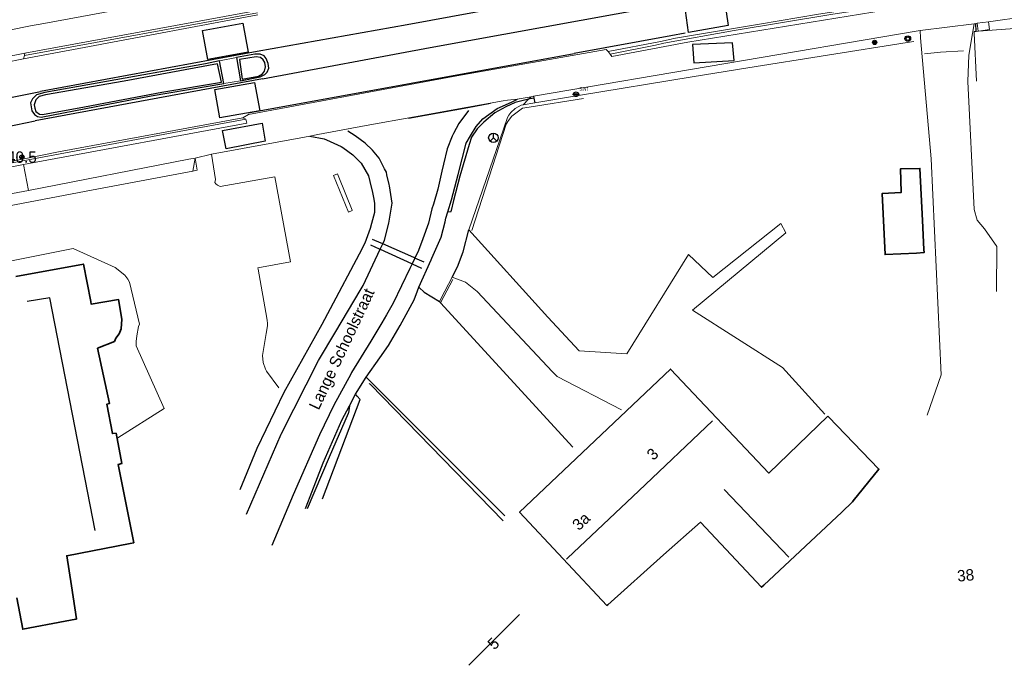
# Model space of a CAD drawing. Header units: metres. Extents: x 169249 to 194689, y 406250 to 412203.
# Tile 227 of 256: x 184208 to 184294, y 409834 to 409891. Entities that reach past the tile are written whole.
import ezdxf
from ezdxf.enums import TextEntityAlignment as Align

# ---------------------------------------------------------------- set-up
doc = ezdxf.new("R2010")
doc.units = ezdxf.units.M
doc.layers.get('0').update_dxf_attribs({"linetype": 'CONTINUOUS'})
for name, color, linetype in [('BGT_NLCS_N264$0$B-WE-IE-MEUBILAIR_WEGMEUBILAIR-S', 252, 'CONTINUOUS'), ('BGT_NLCS_N264$0$B-WE-KG-KADASTRAAL_NOK-G', 252, 'CONTINUOUS'), ('BGT_NLCS_N264$0$B-WE-OG-TOPOGRAFIE_WEG_INRIT-GV', 252, 'CONTINUOUS'), ('BGT_NLCS_N264$0$B-WE-OG-TOPOGRAFIE_WEG_RIJWEG-G', 252, 'CONTINUOUS'), ('BGT_NLCS_N264$0$B-WE-OG-TOPOGRAFIE_WEG_VERKEERSEILAND-GV', 252, 'CONTINUOUS'), ('BGT_NLCS_N264$0$B-WE-OG-TOPOGRAFIE_WEG_VOETPAD-G', 252, 'CONTINUOUS'), ('BGT_NLCS_N264$0$B-WE-VH-KANTOPSLUITING-G', 252, 'CONTINUOUS'), ('BGT_NLCS_N264$0$B-WE-VW-MARKERING-G', 252, 'CONTINUOUS'), ('BGT_NLCS_N264$0$Label_Nummeraanduidingreeks', 252, 'CONTINUOUS'), ('BGT_NLCS_N264$0$Label_Openbareruimte', 252, 'CONTINUOUS'), ('BGT_NLCS_N264$0$Label_Puntobject', 252, 'CONTINUOUS')]:
    doc.layers.add(name, color=color, linetype=linetype)
for name, color, linetype, lineweight in [('BGT_NLCS_N264$0$B-WE-IE-TERREINAFSCHEIDING_KUNSTMATIG_HEKWERK-G', 252, 'BGT_NLCS_N264$0$IE-TERREINAFSCHEIDING-KUNSTMATIG', 18), ('BGT_NLCS_N264$0$B-WE-IE-TERREINAFSCHEIDING_KUNSTMATIG_MUUR-G', 252, 'BGT_NLCS_N264$0$IE-TERREINAFSCHEIDING-KUNSTMATIG-DICHT', 18), ('BGT_NLCS_N264$0$B-WE-KW-KUNSTWERK-G', 252, 'CONTINUOUS', 18), ('BGT_NLCS_N264$0$B-WE-OG-TOPOGRAFIE_BEBOUWING-G', 252, 'CONTINUOUS', 35), ('BGT_NLCS_N264$0$B-WE-OG-TOPOGRAFIE_TERREIN_GROEN-GV', 252, 'CONTINUOUS', 18), ('BGT_NLCS_N264$0$B-WE-OG-TOPOGRAFIE_WEG_PARKEERPLAATS-G', 252, 'CONTINUOUS', 18), ('BGT_NLCS_N264$0$B-WE-OG-TOPOGRAFIE_WEG_RIJWEG-GV', 252, 'CONTINUOUS', 18), ('BGT_NLCS_N264$0$B-WE-OG-TOPOGRAFIE_WEG_RIJWIELPAD-GV', 252, 'CONTINUOUS', 18), ('BGT_NLCS_N264$0$B-WE-OG-TOPOGRAFIE_WEG_VERHARD-G', 252, 'CONTINUOUS', 18), ('BGT_NLCS_N264$0$B-WE-OG-TOPOGRAFIE_WEG_VOETPAD-GV', 252, 'CONTINUOUS', 18), ('BGT_NLCS_N264$0$B-WE-VW-BEWEGWIJZERING_DRAAGCONSTRUCTIE-S', 252, 'CONTINUOUS', 25), ('BGT_NLCS_N264$0$B-WE-VW-VERKEERSTEKEN_BORD-S', 252, 'CONTINUOUS', 25), ('X-XX-AL-REFERENTIE-G', 7, 'CONTINUOUS', 18)]:
    doc.layers.add(name, color=color, linetype=linetype, lineweight=lineweight)
doc.styles.add('BGT_NLCS_N264$0$NLCS-ISO', font='NLCS-ISO.ttf')
doc.styles.add('BGT_NLCS_N264$0$STANDARD', font='txt')
doc.linetypes.add('BGT_NLCS_N264$0$IE-TERREINAFSCHEIDING-KUNSTMATIG', pattern='A,4,[82,NLCS.SHX,S=0.75,R=90,X=0,Y=0],4,-2', length=10)
doc.linetypes.add('BGT_NLCS_N264$0$IE-TERREINAFSCHEIDING-KUNSTMATIG-DICHT', pattern='A,8,-1,[82,NLCS.SHX,S=0.75,R=90,X=0,Y=0],-1', length=10)

# ---------------------------------------------------------------- blocks, each defined once
blk = doc.blocks.new('BGT_NLCS_N264$0$SIE-WEG_AFVALBAK_TYPE_01')
for radius in [0.25, 0.156]:
    blk.add_circle((0, 0), radius)
blk = doc.blocks.new('BGT_NLCS_N264$0$SIE-WEG_WEGWIJZER-SO')
for q in [(-0.292, -0.292), (0, 0.412), (0.292, -0.292)]:
    blk.add_line((0, 0), q)
blk.add_circle((0, 0), 0.413)
blk = doc.blocks.new('BGT_NLCS_N264$0$SIE-WEG_STRAATNAAMBORD_PAAL-SO')
blk.add_line((-0.3, 0), (0.3, 0))
for radius in [0.2, 0.0745]:
    blk.add_circle((0, 0), radius)
at = {"style": 'BGT_NLCS_N264$0$NLCS-ISO'}
blk.add_attdef('STRAATNAAMBORD', (0.278, 0.289), '', height=0.35, dxfattribs=at)
blk = doc.blocks.new('BGT_NLCS_N264$0$SIE-WEG_PAAL_ALGEMEEN_TYPE_01-SO')
h = blk.add_hatch(color=256)
edge = h.paths.add_edge_path()
edge.add_arc((0, 0), 0.188, 0, 360)
at = {"ltscale": 0.5}
blk.add_circle((0, 0), 0.188, dxfattribs=at)
blk = doc.blocks.new('BGT_NLCS_N264$0$SIE-WEG_PAAL_ALGEMEEN_TYPE_02-SO')
at = {"ltscale": 0.5}
h = blk.add_hatch(color=256, dxfattribs=at)
h.paths.add_polyline_path([(0, 0), (0.1875, 0, 0.4142136), (0, 0.1875)])
h.paths.add_polyline_path([(0, -0.1875), (0, 0), (-0.1875, 0, 0.4142136)])
for p, q in [((-0.1875, 0), (0.1875, 0)), ((0, -0.1875), (0, 0.1875))]:
    blk.add_line(p, q, dxfattribs=at)
blk.add_circle((0, 0), 0.1875, dxfattribs=at)
blk = doc.blocks.new('BGT_NLCS_N264')
at = {"layer": 'BGT_NLCS_N264$0$B-WE-IE-TERREINAFSCHEIDING_KUNSTMATIG_HEKWERK-G'}
for p, q in [((184291.929, 409889.765, 11.472), (184291.742, 409889.751, 11.472)), ((184291.941, 409889.766, 11.472), (184291.929, 409889.765, 11.472))]:
    blk.add_line(p, q, dxfattribs=at)
for points in [[(184301.179, 409890.444, 11.465), (184301.037, 409890.434, 11.465), (184291.941, 409889.766, 11.472)], [(184291.742, 409889.751, 11.472), (184291.558, 409889.738, 11.472), (184291.565, 409889.59, 11.468), (184291.768, 409885.395, 11.366)], [(184256.865, 409884.139, 11.268), (184266.836, 409885.773, 11.391), (184271.714, 409886.551, 11.422), (184285.702, 409888.784, 11.512), (184286.273, 409888.875, 11.516)], [(184238.492, 409858.888, 11.271), (184238.596, 409858.782, 11.272), (184250.258, 409846.818, 11.343)]]:
    blk.add_polyline3d(points, dxfattribs=at)
at = {"layer": 'BGT_NLCS_N264$0$B-WE-IE-TERREINAFSCHEIDING_KUNSTMATIG_MUUR-G'}
for points in [[(184247.514, 409872.299, 11.589), (184250.513, 409881.623, 11.577), (184250.73, 409881.926, 11.582), (184251.007, 409882.312, 11.589), (184251.23, 409882.483, 11.6), (184251.942, 409883.028, 11.634), (184251.942, 409883.028, 11.634), (184251.942, 409883.028, 11.634), (184252.517, 409883.1, 11.64), (184257.282, 409883.87, 11.622)], [(184244.774, 409865.993, 11.538), (184244.78, 409866.004, 11.538), (184245.824, 409867.988, 11.562)]]:
    blk.add_polyline3d(points, dxfattribs=at)
at = {"layer": 'BGT_NLCS_N264$0$B-WE-KG-KADASTRAAL_NOK-G'}
for p, q in [((184269.623, 409849.59, 16.59), (184275.299, 409843.649, 16.479)), ((184247.228, 409834.161, 18.279), (184251.693, 409838.619, 18.282))]:
    blk.add_line(p, q, dxfattribs=at)
for points in [[(184214.443, 409845.978, 16.641), (184210.478, 409866.381, 16.683), (184208.481, 409866.063, 16.713)], [(184255.809, 409843.476, 19.248), (184255.897, 409843.56, 19.248), (184262.143, 409849.472, 19.236), (184268.625, 409855.608, 19.224)]]:
    blk.add_polyline3d(points, dxfattribs=at)
at = {"layer": 'BGT_NLCS_N264$0$B-WE-KW-KUNSTWERK-G'}
blk.add_polyline3d([(184237.001, 409874.086, 11.634), (184237.014, 409874.055, 11.634), (184236.67, 409873.915, 11.701), (184235.371, 409877.105, 11.684), (184235.726, 409877.254, 11.606), (184235.845, 409876.959, 11.609), (184237.001, 409874.086, 11.634)], dxfattribs=at)
at = {"layer": 'BGT_NLCS_N264$0$B-WE-OG-TOPOGRAFIE_BEBOUWING-G'}
for points in [[(184283.497, 409875.531, 13.291), (184285.167, 409875.636, 13.106), (184285.166, 409875.668, 13.106), (184285.094, 409877.688, 13.115), (184285.133, 409877.689, 13.11), (184286.793, 409877.744, 12.895), (184286.805, 409877.744, 12.893), (184287.029, 409873.162, 12.902), (184287.152, 409870.629, 12.907), (184287.166, 409870.351, 12.908), (184286.515, 409870.318, 13.005), (184283.755, 409870.18, 13.415), (184283.486, 409875.53, 13.292), (184283.497, 409875.531, 13.291)], [(184217.838, 409844.914, 14.643), (184217.537, 409844.856, 14.649), (184211.965, 409843.772, 14.766), (184212.381, 409841.117, 14.212), (184212.833, 409838.234, 13.611), (184212.764, 409838.221, 13.61), (184211.835, 409838.043, 13.597), (184208.099, 409837.33, 13.545), (184207.589, 409840.067, 14.175)], [(184207.498, 409868.249, 14.658), (184213.422, 409869.348, 14.709), (184214.062, 409866.067, 14.679), (184214.094, 409865.838, 15.066), (184216.516, 409866.235, 15.09), (184216.809, 409864.526, 15.093), (184216.73, 409863.664, 15.09), (184216.56, 409863.225, 15.09), (184216.282, 409862.859, 15.09), (184216.152, 409862.564, 15.093), (184214.661, 409861.97, 15.063), (184214.666, 409861.977, 14.712), (184215.701, 409857.113, 14.688), (184215.479, 409857.059, 14.676), (184215.966, 409854.485, 14.703), (184216.298, 409854.515, 14.703), (184216.785, 409851.864, 14.706), (184216.788, 409851.845, 14.706), (184216.483, 409851.776, 14.7), (184217.838, 409844.914, 14.643)], [(184278.742, 409856.009, 14.07), (184278.797, 409855.952, 14.069), (184283.206, 409851.371, 13.971), (184280.966, 409848.587, 13.968), (184280.888, 409848.49, 13.968), (184279.946, 409847.605, 13.985), (184273.127, 409841.199, 14.105), (184272.915, 409840.999, 14.109), (184267.552, 409846.707, 14.19), (184264.323, 409843.838, 14.397), (184259.417, 409839.478, 14.711), (184259.348, 409839.417, 14.715), (184251.689, 409847.593, 14.811), (184264.934, 409860.136, 14.832), (184273.54, 409851.022, 14.145), (184278.742, 409856.009, 14.07)]]:
    blk.add_polyline3d(points, dxfattribs=at)
at = {"layer": 'BGT_NLCS_N264$0$B-WE-OG-TOPOGRAFIE_TERREIN_GROEN-GV'}
for p, q in [((184286.644, 409889.803, 11.366), (184252.908, 409884.063, 11.274)), ((184252.475, 409883.8, 8.831), (184252.006, 409883.318, 3.682)), ((184252.698, 409884.028, 11.274), (184252.475, 409883.8, 8.831)), ((184252.908, 409884.063, 11.274), (184252.698, 409884.028, 11.274)), ((184232.813, 409880.47, 11.298), (184224.675, 409878.988, 11.448)), ((184223.026, 409877.51, 1.387), (184223.222, 409878.635, 11.484)), ((184208.598, 409875.816, 11.54), (184193.302, 409872.855, 11.565))]:
    blk.add_line(p, q, dxfattribs=at)
blk.add_polyline3d([(184223.222, 409878.635, 11.484), (184222.673, 409878.539, 11.517), (184208.598, 409875.816, 11.54)], dxfattribs=at)
at = {"layer": 'BGT_NLCS_N264$0$B-WE-OG-TOPOGRAFIE_WEG_INRIT-GV'}
blk.add_line((184291.742, 409889.751, 1.985), (184291.725, 409890.452, 11.543), dxfattribs=at)
at = {"layer": 'BGT_NLCS_N264$0$B-WE-OG-TOPOGRAFIE_WEG_PARKEERPLAATS-G'}
blk.add_line((184220.522, 409856.687, 11.589), (184216.444, 409854.098, 11.775), dxfattribs=at)
for points in [[(184223.222, 409878.635, 11.484), (184223.393, 409877.579, 11.541), (184223.026, 409877.51, 11.542)], [(184230.57, 409858.501, 11.205), (184229.478, 409859.957, 11.418), (184229.407, 409860.142, 11.419), (184229.183, 409860.721, 11.421), (184229.133, 409861.342, 11.421), (184229.45, 409863.257, 11.406), (184229.563, 409863.937, 11.4), (184229.583, 409864.153, 11.403), (184229.542, 409864.39, 11.407), (184229.502, 409864.618, 11.411), (184228.755, 409868.916, 11.488), (184228.737, 409869.022, 11.49), (184231.587, 409869.55, 11.475), (184230.208, 409876.991, 11.568), (184225.42, 409876.157, 11.577), (184225.193, 409876.276, 11.577), (184225.029, 409876.386, 11.577), (184224.955, 409876.513, 11.577), (184225.022, 409876.774, 11.574), (184224.675, 409878.988, 11.448)], [(184223.026, 409877.51, 11.542), (184213.653, 409875.737, 11.56), (184198.759, 409872.92, 11.589), (184198.098, 409871.458, 11.619), (184197.918, 409871.279, 11.625), (184197.553, 409870.916, 11.637), (184197.338, 409870.727, 11.652)]]:
    blk.add_polyline3d(points, dxfattribs=at)
at = {"layer": 'BGT_NLCS_N264$0$B-WE-OG-TOPOGRAFIE_WEG_RIJWEG-G'}
for p, q in [((184237.294, 409857.935, 11.137), (184238.231, 409859.445, 11.166)), ((184236.756, 409856.909, 11.123), (184237.294, 409857.935, 11.137))]:
    blk.add_line(p, q, dxfattribs=at)
for points in [[(184245.401, 409873.945, 11.162), (184245.702, 409874.97, 11.162), (184246.289, 409877.2, 11.17), (184247.017, 409879.954, 11.188), (184247.386, 409880.605, 11.189), (184247.879, 409881.409, 11.2), (184248.459, 409882.085, 11.214), (184249.732, 409882.988, 11.273), (184250.991, 409883.561, 11.281), (184251.503, 409883.809, 11.259)], [(184233.289, 409880.567, 11.303), (184234.549, 409880.327, 11.314), (184234.746, 409880.238, 11.311), (184236.028, 409879.655, 11.292), (184236.192, 409879.58, 11.29), (184237.063, 409878.926, 11.264), (184237.79, 409878.195, 11.256), (184238.421, 409877.086, 11.218), (184238.548, 409876.579, 11.212), (184238.786, 409875.626, 11.202), (184238.869, 409875.19, 11.193), (184238.962, 409874.703, 11.182), (184238.952, 409873.87, 11.158), (184238.693, 409872.895, 11.143), (184238.58, 409872.47, 11.136), (184238.112, 409871.182, 11.129), (184237.606, 409870.227, 11.123), (184235.059, 409865.422, 11.091), (184234.336, 409864.058, 11.082), (184231.009, 409858.081, 11.076), (184228.653, 409853.177, 11.096), (184227.162, 409849.551, 11.084)], [(184242.846, 409867.327, 11.112), (184243.92, 409869.733, 11.122), (184243.977, 409869.86, 11.124), (184244.814, 409871.712, 11.146), (184245.148, 409873.039, 11.159), (184245.231, 409873.369, 11.162), (184245.401, 409873.945, 11.162)], [(184238.231, 409859.445, 11.166), (184239.417, 409861.121, 11.139), (184240.188, 409862.211, 11.122), (184241.211, 409863.951, 11.118), (184242.429, 409866.215, 11.112), (184242.726, 409867.006, 11.112), (184242.846, 409867.327, 11.112)], [(184232.922, 409847.913, 11.101), (184233.325, 409848.965, 11.095), (184234.454, 409851.916, 11.077), (184236.095, 409855.648, 11.106), (184236.756, 409856.909, 11.123)]]:
    blk.add_polyline3d(points, dxfattribs=at)
at = {"layer": 'BGT_NLCS_N264$0$B-WE-OG-TOPOGRAFIE_WEG_RIJWEG-GV'}
blk.add_line((184225.355, 409887.181, 11.397), (184226.841, 409887.465, 11.378), dxfattribs=at)
for points in [[(184228.741, 409891.217, 11.337), (184213.506, 409888.342, 11.346), (184208.172, 409887.342, 11.349)], [(184208.172, 409887.342, 11.349), (184206.444, 409887.003, 11.351), (184188.281, 409883.44, 11.367)]]:
    blk.add_polyline3d(points, dxfattribs=at)
at = {"layer": 'BGT_NLCS_N264$0$B-WE-OG-TOPOGRAFIE_WEG_RIJWIELPAD-GV'}
for p, q in [((184228.711, 409891.396, 11.386), (184208.25, 409887.644, 11.472)), ((184208.277, 409887.858, 11.472), (184228.682, 409891.576, 11.436)), ((184292.813, 409890.6, 11.545), (184300.772, 409891.685, 11.555)), ((184286.815, 409889.832, 11.367), (184291.569, 409890.431, 11.543)), ((184291.569, 409890.431, 11.543), (184291.725, 409890.452, 11.543)), ((184291.725, 409890.452, 11.543), (184291.823, 409890.465, 11.543)), ((184291.823, 409890.465, 11.543), (184292.813, 409890.6, 11.545)), ((184286.644, 409889.803, 11.366), (184286.815, 409889.832, 11.367)), ((184208.277, 409887.858, 11.472), (184206.353, 409887.472, 11.476)), ((184208.25, 409887.644, 11.472), (184208.277, 409887.858, 11.472)), ((184259.624, 409887.77, 11.312), (184259.454, 409887.988, 11.277)), ((184208.172, 409887.342, 11.349), (184208.25, 409887.644, 11.472)), ((184227.664, 409882.069, 11.433), (184227.397, 409882.188, 11.337)), ((184232.813, 409880.47, 11.298), (184233.289, 409880.567, 11.303)), ((184223.222, 409878.635, 11.484), (184224.675, 409878.988, 11.448)), ((184194.345, 409875.346, 11.448), (184208.162, 409878.08, 11.454)), ((184208.162, 409878.08, 11.454), (184208.598, 409875.816, 11.54))]:
    blk.add_line(p, q, dxfattribs=at)
for points in [[(184285.085, 409892.334, 11.414), (184277.925, 409891.254, 11.402), (184272.739, 409890.396, 11.375), (184265.203, 409889.123, 11.387), (184264.994, 409889.076, 11.363), (184264.064, 409888.868, 11.256), (184259.454, 409887.988, 11.277)], [(184259.624, 409887.77, 11.312), (184263.598, 409888.558, 11.385), (184264.33, 409888.711, 11.385), (184270.524, 409889.829, 11.495), (184279.156, 409891.253, 11.486), (184284.816, 409892.112, 11.489)], [(184284.832, 409891.798, 11.495), (184266.446, 409888.807, 11.412), (184259.795, 409887.553, 11.346), (184259.624, 409887.77, 11.312)], [(184259.454, 409887.988, 11.277), (184259.275, 409888.167, 11.277), (184246.176, 409885.861, 11.34), (184227.922, 409882.467, 11.337), (184227.397, 409882.188, 11.337)], [(184233.289, 409880.567, 11.303), (184233.985, 409880.71, 11.31), (184238.228, 409881.488, 11.313), (184242.47, 409882.265, 11.316), (184247.163, 409883.114, 11.291), (184250.25, 409883.673, 11.274), (184250.634, 409883.715, 11.269), (184251.503, 409883.809, 11.259)], [(184251.503, 409883.809, 11.259), (184251.647, 409883.836, 11.26), (184252.698, 409884.028, 11.274)], [(184227.397, 409882.188, 11.337), (184211.24, 409879.179, 11.328), (184208.07, 409878.557, 11.34), (184194.089, 409875.81, 11.394)], [(184194.12, 409875.695, 11.43), (184200.891, 409877.048, 11.463), (184208.101, 409878.399, 11.439), (184221.827, 409880.971, 11.394), (184227.664, 409882.069, 11.433)], [(184208.162, 409878.08, 11.454), (184209.416, 409878.328, 11.454), (184227.753, 409881.709, 11.436), (184227.664, 409882.069, 11.433)]]:
    blk.add_polyline3d(points, dxfattribs=at)
at = {"layer": 'BGT_NLCS_N264$0$B-WE-OG-TOPOGRAFIE_WEG_VERHARD-G'}
for p, q in [((184291.929, 409889.765, 11.449), (184291.823, 409890.465, 11.543)), ((184253.02, 409883.489, 11.286), (184252.006, 409883.318, 11.291)), ((184256.865, 409884.139, 11.268), (184253.02, 409883.489, 11.286))]:
    blk.add_line(p, q, dxfattribs=at)
for points in [[(184293.539, 409866.954, 11.51), (184293.543, 409870.893, 11.465), (184292.475, 409872.451, 11.45), (184291.843, 409873.188, 11.45), (184291.555, 409874.137, 11.447), (184291.016, 409885.369, 11.369), (184291.092, 409887.67, 11.423), (184291.422, 409889.578, 11.506), (184291.569, 409890.431, 11.543)], [(184292.813, 409890.6, 11.545), (184292.899, 409889.934, 11.447), (184291.941, 409889.766, 11.449)], [(184286.815, 409889.832, 11.367), (184286.872, 409889.183, 11.374), (184287.798, 409878.57, 11.486), (184288.666, 409859.63, 11.546), (184287.446, 409856.085, 11.54)], [(184291.941, 409889.766, 11.449), (184291.929, 409889.764, 11.449), (184291.929, 409889.765, 11.449)], [(184290.627, 409888.043, 11.36), (184288.622, 409887.93, 11.41), (184287.209, 409887.799, 11.391)], [(184252.006, 409883.318, 11.291), (184251.815, 409883.286, 11.292), (184251.294, 409883.003, 11.283), (184250.927, 409882.648, 11.274), (184250.756, 409882.396, 11.274), (184250.633, 409882.211, 11.271), (184250.278, 409881.186, 11.262), (184247.222, 409872.352, 11.184)], [(184247.222, 409872.352, 11.184), (184254.161, 409864.695, 11.223), (184256.921, 409861.75, 11.247), (184261.102, 409861.469, 11.286), (184266.496, 409870.182, 11.19), (184268.651, 409868.165, 11.187), (184274.612, 409872.896, 11.049), (184275.056, 409872.084, 11.061), (184266.854, 409865.306, 11.214), (184274.761, 409860.284, 11.196), (184278.464, 409856.172, 11.199)], [(184196.786, 409866.768, 11.727), (184196.664, 409867.562, 11.751), (184212.526, 409870.706, 11.751), (184216.21, 409869.06, 11.751), (184217.065, 409868.367, 11.751), (184217.333, 409868.017, 11.751), (184217.472, 409867.757, 11.751), (184218.358, 409864.083, 11.754), (184218.261, 409863.872, 11.754), (184218.125, 409863.046, 11.754), (184218.053, 409862.547, 11.754), (184218.053, 409862.176, 11.754), (184220.522, 409856.687, 11.589)], [(184244.664, 409866.068, 11.211), (184245.143, 409866.986, 11.216), (184245.771, 409868.189, 11.223)], [(184245.771, 409868.189, 11.223), (184246.936, 409867.776, 11.223), (184247.961, 409866.938, 11.223), (184254.565, 409859.891, 11.217), (184254.98, 409859.484, 11.217), (184260.639, 409856.554, 11.277)], [(184256.361, 409853.283, 11.241), (184244.763, 409865.959, 11.211), (184244.664, 409866.068, 11.211)], [(184238.231, 409859.445, 11.166), (184238.326, 409859.35, 11.166), (184238.681, 409858.994, 11.168), (184250.394, 409847.256, 11.226)]]:
    blk.add_polyline3d(points, dxfattribs=at)
at = {"layer": 'BGT_NLCS_N264$0$B-WE-OG-TOPOGRAFIE_WEG_VERKEERSEILAND-GV'}
for p, q in [((184225.754, 409885.197, 11.397), (184225.355, 409887.181, 11.397)), ((184226.841, 409887.465, 11.378), (184227.21, 409885.422, 11.387))]:
    blk.add_line(p, q, dxfattribs=at)
for points in [[(184229.677, 409886.531, 11.397), (184229.628, 409886.951, 11.378), (184229.458, 409887.365, 11.397), (184229.278, 409887.613, 11.387), (184228.928, 409887.764, 11.387), (184228.461, 409887.746, 11.378), (184226.841, 409887.465, 11.378)], [(184225.355, 409887.181, 11.397), (184224.127, 409886.918, 11.387), (184214.623, 409885.201, 11.387), (184210.035, 409884.407, 11.358), (184209.312, 409884.203, 11.465), (184208.953, 409883.832, 11.397), (184208.789, 409883.479, 11.407), (184208.837, 409883.14, 11.407), (184208.903, 409882.777, 11.416), (184209.147, 409882.471, 11.397)], [(184209.266, 409883.757, 11.533), (184209.118, 409883.314, 11.533), (184209.17, 409883.028, 11.533), (184209.263, 409882.738, 11.552), (184209.56, 409882.509, 11.542), (184209.851, 409882.454, 11.552), (184213.516, 409883.135, 11.504), (184220.305, 409884.426, 11.523), (184225.535, 409885.315, 11.513), (184225.191, 409886.91, 11.504), (184216.993, 409885.379, 11.513), (184210.103, 409884.192, 11.504), (184209.549, 409884.051, 11.542), (184209.266, 409883.757, 11.533)], [(184228.785, 409885.843, 11.543), (184229.135, 409886.045, 11.536), (184229.313, 409886.266, 11.536), (184229.41, 409886.659, 11.529), (184229.335, 409887.021, 11.558), (184229.189, 409887.273, 11.536), (184228.956, 409887.468, 11.529), (184228.589, 409887.53, 11.55), (184227.114, 409887.281, 11.508), (184227.358, 409885.557, 11.479), (184228.785, 409885.843, 11.543)], [(184227.21, 409885.422, 11.387), (184228.926, 409885.774, 11.368), (184229.335, 409885.97, 11.387), (184229.539, 409886.182, 11.368), (184229.677, 409886.531, 11.397)], [(184209.147, 409882.471, 11.397), (184209.406, 409882.303, 11.407), (184209.717, 409882.225, 11.426), (184219.382, 409884.092, 11.397), (184225.754, 409885.197, 11.397)]]:
    blk.add_polyline3d(points, dxfattribs=at)
at = {"layer": 'BGT_NLCS_N264$0$B-WE-OG-TOPOGRAFIE_WEG_VOETPAD-G'}
blk.add_line((184252.945, 409883.913, 11.327), (184253.02, 409883.489, 11.286), dxfattribs=at)
for points in [[(184245.771, 409868.189, 11.223), (184246.252, 409869.117, 11.253), (184246.729, 409870.421, 11.249), (184247.222, 409872.352, 11.184)], [(184242.846, 409867.327, 11.112), (184242.868, 409867.306, 11.116), (184243.31, 409866.885, 11.2), (184244.664, 409866.068, 11.211)], [(184234.386, 409848.754, 11.281), (184236.739, 409854.924, 11.217), (184237.707, 409857.48, 11.17), (184237.443, 409857.771, 11.149), (184237.294, 409857.935, 11.137)]]:
    blk.add_polyline3d(points, dxfattribs=at)
at = {"layer": 'BGT_NLCS_N264$0$B-WE-OG-TOPOGRAFIE_WEG_VOETPAD-GV'}
blk.add_line((184225.754, 409885.197, 11.397), (184227.21, 409885.422, 11.387), dxfattribs=at)
blk.add_polyline3d([(184206.922, 409889.86, 11.508), (184208.774, 409890.242, 11.511), (184209.94, 409890.451, 11.508), (184217.402, 409891.828, 11.544)], dxfattribs=at)
at = {"layer": 'BGT_NLCS_N264$0$B-WE-VH-KANTOPSLUITING-G'}
for p, q in [((184252.945, 409883.913, 11.327), (184252.475, 409883.8, 11.33)), ((184252.908, 409884.063, 11.274), (184252.945, 409883.913, 11.327))]:
    blk.add_line(p, q, dxfattribs=at)
for points in [[(184252.475, 409883.8, 11.33), (184251.314, 409883.519, 11.337), (184250.484, 409883.135, 11.337), (184249.523, 409882.623, 11.385), (184248.546, 409881.793, 11.376), (184247.959, 409881.197, 11.377), (184247.469, 409880.489, 11.376), (184247.264, 409879.839, 11.366), (184246.433, 409877.059, 11.331), (184245.901, 409874.938, 11.269), (184245.674, 409874.057, 11.243), (184245.631, 409873.89, 11.238), (184245.438, 409873.936, 11.174), (184245.401, 409873.945, 11.162)], [(184236.756, 409856.909, 11.123), (184236.666, 409856.308, 11.137), (184236.656, 409856.238, 11.139), (184234.98, 409852.429, 11.226), (184233.063, 409847.893, 11.248)]]:
    blk.add_polyline3d(points, dxfattribs=at)
at = {"layer": 'BGT_NLCS_N264$0$B-WE-VW-MARKERING-G'}
for p, q in [((184228.672, 409887.986, 11.385), (184209.659, 409884.496, 11.391)), ((184229.139, 409885.605, 11.376), (184209.187, 409881.902, 11.427)), ((184243.319, 409869.53, 11.154), (184242.512, 409869.881, 11.163)), ((184242.263, 409869.37, 11.136), (184243.095, 409868.989, 11.127))]:
    blk.add_line(p, q, dxfattribs=at)
at = {"layer": 'BGT_NLCS_N264$0$B-WE-VW-MARKERING-G', "linetype": 'Continuous'}
for p, q in [((184227.885, 409882.604, 11.346), (184256.491, 409887.815, 11.31)), ((184239.465, 409870.651, 11.232), (184239.684, 409871.113, 11.235)), ((184242.512, 409869.881, 11.219), (184242.263, 409869.37, 11.215))]:
    blk.add_line(p, q, dxfattribs=at)
for points in [[(184263.067, 409894.258, 11.355), (184241.822, 409890.345, 11.379), (184228.672, 409887.986, 11.385)], [(184229.139, 409885.605, 11.376), (184243.836, 409888.338, 11.385), (184263.567, 409891.921, 11.361)], [(184181.314, 409878.756, 11.493), (184181.906, 409878.876, 11.491), (184207.029, 409883.964, 11.4), (184209.659, 409884.496, 11.391)], [(184241.944, 409882.153, 11.349), (184247.148, 409883.091, 11.329), (184249.151, 409883.452, 11.321)], [(184247.199, 409882.808, 11.296), (184246.361, 409881.687, 11.309), (184245.899, 409880.81, 11.311), (184245.766, 409880.558, 11.311), (184245.333, 409879.469, 11.31), (184245, 409878.114, 11.301), (184244.862, 409877.484, 11.292), (184244.518, 409875.913, 11.269), (184244.129, 409874.607, 11.251), (184244.004, 409874.185, 11.245), (184244.004, 409874.184, 11.245), (184243.712, 409872.942, 11.243), (184243.198, 409871.559, 11.242), (184242.833, 409870.539, 11.225), (184242.512, 409869.881, 11.219)], [(184181.835, 409876.37, 11.484), (184182.395, 409876.483, 11.483), (184207.492, 409881.56, 11.431), (184209.187, 409881.902, 11.427)], [(184239.684, 409871.113, 11.235), (184239.839, 409871.442, 11.237), (184240.224, 409872.932, 11.276), (184240.507, 409874.688, 11.286), (184240.285, 409876.197, 11.288), (184240.254, 409876.33, 11.29), (184240.057, 409877.167, 11.299), (184240.003, 409877.399, 11.302), (184239.848, 409877.709, 11.308), (184239.384, 409878.638, 11.324), (184238.781, 409879.33, 11.335), (184238.13, 409879.941, 11.343), (184237.264, 409880.584, 11.372), (184236.629, 409880.993, 11.365)], [(184227.733, 409847.404, 11.19), (184230.778, 409854.424, 11.173), (184230.809, 409854.485, 11.173), (184234.061, 409860.902, 11.182), (184235.56, 409863.425, 11.193), (184237.699, 409867.025, 11.209), (184237.96, 409867.465, 11.211), (184239.465, 409870.651, 11.232)], [(184242.263, 409869.37, 11.215), (184242.06, 409868.953, 11.211), (184240.598, 409865.922, 11.178), (184240.001, 409864.899, 11.18), (184239.595, 409864.203, 11.182), (184238.647, 409862.58, 11.186), (184236.953, 409859.826, 11.185), (184236.873, 409859.696, 11.185), (184235.388, 409856.968, 11.163), (184234.124, 409854.383, 11.164), (184231.812, 409849.111, 11.19), (184229.961, 409844.676, 11.198)]]:
    blk.add_polyline3d(points, dxfattribs=at)
at = {"layer": 'BGT_NLCS_N264$0$B-WE-VW-MARKERING-G'}
for points in [[(184269.606, 409892.906, 11.365), (184269.996, 409890.269, 11.29), (184266.495, 409889.662, 11.301), (184266.163, 409892.222, 11.343), (184269.606, 409892.906, 11.365)], [(184227.404, 409890.467, 11.349), (184227.891, 409887.929, 11.368), (184224.344, 409887.281, 11.358), (184223.878, 409889.839, 11.329), (184227.404, 409890.467, 11.349)], [(184266.228, 409889.596, 11.268), (184264.948, 409889.362, 11.274), (184256.491, 409887.815, 11.31)], [(184270.375, 409888.742, 11.451), (184266.853, 409888.594, 11.386), (184266.964, 409887.011, 11.451), (184270.519, 409887.211, 11.515), (184270.375, 409888.742, 11.451)], [(184228.436, 409885.28, 11.387), (184228.889, 409882.79, 11.358), (184225.402, 409882.181, 11.358), (184224.957, 409884.655, 11.407), (184228.436, 409885.28, 11.387)], [(184225.936, 409879.468, 11.455), (184225.62, 409881.055, 11.397), (184229.113, 409881.718, 11.358), (184229.375, 409880.134, 11.397), (184225.936, 409879.468, 11.455)], [(184239.684, 409871.113, 11.193), (184239.55, 409871.171, 11.195), (184238.782, 409871.506, 11.203)], [(184238.608, 409871.043, 11.174), (184239.381, 409870.689, 11.166), (184239.465, 409870.651, 11.165)], [(184239.465, 409870.651, 11.165), (184242.208, 409869.395, 11.136), (184242.263, 409869.37, 11.136)], [(184242.512, 409869.881, 11.163), (184242.41, 409869.926, 11.164), (184239.684, 409871.113, 11.193)]]:
    blk.add_polyline3d(points, dxfattribs=at)
at = {"layer": 'BGT_NLCS_N264$0$B-WE-IE-MEUBILAIR_WEGMEUBILAIR-S', "color": 7}
for name, p in [('BGT_NLCS_N264$0$SIE-WEG_PAAL_ALGEMEEN_TYPE_01-SO', (184282.837, 409888.792, 11.534)), ('BGT_NLCS_N264$0$SIE-WEG_AFVALBAK_TYPE_01', (184285.745, 409889.12, 11.56)), ('BGT_NLCS_N264$0$SIE-WEG_PAAL_ALGEMEEN_TYPE_02-SO', (184208.03, 409878.731, 11.409))]:
    blk.add_blockref(name, p, dxfattribs=at)
at = {"layer": 'BGT_NLCS_N264$0$B-WE-VW-BEWEGWIJZERING_DRAAGCONSTRUCTIE-S', "color": 7}
blk.add_blockref('BGT_NLCS_N264$0$SIE-WEG_WEGWIJZER-SO', (184249.387, 409880.425, 11.277), dxfattribs=at)
at = {"layer": 'BGT_NLCS_N264$0$B-WE-VW-VERKEERSTEKEN_BORD-S', "color": 7}
blk.add_blockref('BGT_NLCS_N264$0$SIE-WEG_STRAATNAAMBORD_PAAL-SO', (184256.643, 409884.244, 11.265), dxfattribs=at).add_auto_attribs({'STRAATNAAMBORD': 'SN1'})
at = {"layer": 'BGT_NLCS_N264$0$Label_Nummeraanduidingreeks', "color": 7, "lineweight": 18, "style": 'BGT_NLCS_N264$0$STANDARD'}
for s, rotation, p in [('3', 43.3, (184263.352, 409852.69)), ('3a', 43.3, (184257.085, 409846.792)), ('38', 5.4, (184290.819, 409842.057)), ('5', 44.6, (184249.394, 409836.069))]:
    blk.add_text(s, height=1, rotation=rotation, dxfattribs=at).set_placement(p, align=Align.MIDDLE)
at = {"layer": 'BGT_NLCS_N264$0$Label_Openbareruimte', "color": 252, "lineweight": 18, "style": 'BGT_NLCS_N264$0$STANDARD'}
blk.add_text('Lange Schoolstraat', height=1, rotation=64.71652, dxfattribs=at).set_placement((184236.187, 409861.854), align=Align.MIDDLE)
at = {"layer": 'BGT_NLCS_N264$0$Label_Puntobject', "lineweight": 18, "style": 'BGT_NLCS_N264$0$STANDARD'}
blk.add_text('40.5', height=1, dxfattribs=at).set_placement((184208.03, 409878.731, 11.409), align=Align.MIDDLE)

msp = doc.modelspace()

# ---------------------------------------------------------------- block references
at = {"layer": 'X-XX-AL-REFERENTIE-G'}
msp.add_blockref('BGT_NLCS_N264', (0, 0), dxfattribs=at)

doc.saveas('drawing.dxf')
